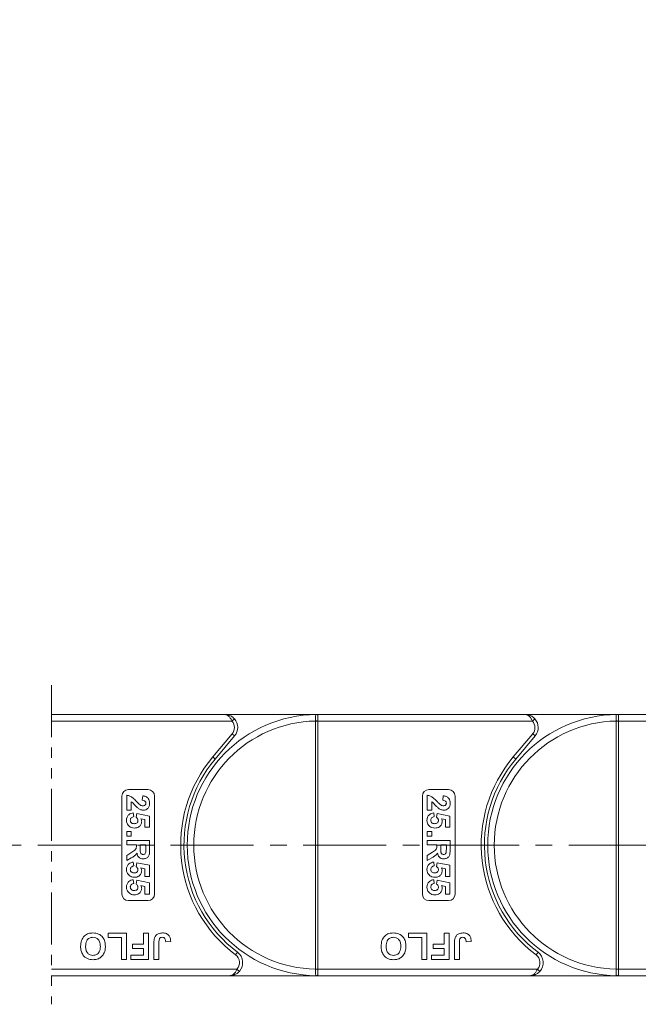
# Model space of a CAD drawing. Header units: millimetres. Extents: x 2628 to 3550, y -116 to 536.
# Tile 20 of 48: x 3229 to 3324, y 150 to 301. Entities that reach past the tile are written whole.
import ezdxf

# ---------------------------------------------------------------- set-up
doc = ezdxf.new("R2010")
doc.units = ezdxf.units.MM
doc.linetypes.add('CENTERX2', pattern=[20.32, 12.7, -2.54, 2.54, -2.54])
doc.linetypes.add('PHANTOM2', pattern=[31.75, 15.875, -3.175, 3.175, -3.175, 3.175, -3.175])
doc.styles.get("Standard").update_dxf_attribs({"font": '仿宋_GB2312.ttf', "width": 0.8})
doc.dimstyles.new('副本 ISO-25.1', dxfattribs={"dimtxt": 6, "dimasz": 5, "dimexe": 3.5, "dimexo": 0.625, "dimgap": 1.5, "dimtad": 1, "dimdsep": 46, "dimtxsty": 'Standard', "dimcen": 2.5, "dimadec": 0, "dimazin": 0, "dimtfac": 1, "dimtmove": 0, "dimatfit": 3, "dimfxl": 0, "dimarcsym": 0})

# ---------------------------------------------------------------- blocks, each defined once
blk = doc.blocks.new('*D818')
at = {"color": 0, "lineweight": -2}
for p, q in [((3142.95, 341.14), (3511.74, 341.14)), ((3508.24, 336.14), (3508.24, 159.75)), ((3457.53, 154.75), (3511.74, 154.75))]:
    blk.add_line(p, q, dxfattribs=at)
at = {"color": 0, "lineweight": 9}
for points in [[(3507.4, 336.14), (3509.07, 336.14), (3508.24, 341.14)], [(3507.4, 159.75), (3509.07, 159.75), (3508.24, 154.75)]]:
    blk.add_solid(points, dxfattribs=at)
at = {"layer": 'Defpoints', "color": 0, "lineweight": 9}
for p in [(3142.33, 341.14), (3456.9, 154.75), (3508.24, 154.75)]:
    blk.add_point(p, dxfattribs=at)
at = {"color": 0, "lineweight": 9, "insert": (3503.74, 247.94), "char_height": 6, "attachment_point": 5, "rotation": 90}
blk.add_mtext('2R+40', dxfattribs=at)

msp = doc.modelspace()

# ---------------------------------------------------------------- linework, layer by layer
at = {"color": 3, "linetype": 'PHANTOM2', "lineweight": 9, "ltscale": 0.5}
msp.add_line((3234.035, 199.215), (3234.028, 150.37), dxfattribs=at)
at = {"color": 7, "linetype": 'Continuous', "lineweight": 15}
for p, q in [((3260.517, 194.75), (3234.034, 194.75)), ((3260.517, 194.75), (3274.785, 194.75)), ((3274.785, 194.63), (3274.785, 194.75)), ((3306.517, 194.75), (3274.785, 194.75)), ((3274.785, 193.75), (3274.785, 194.63)), ((3306.517, 194.75), (3320.785, 194.75)), ((3320.785, 194.63), (3320.785, 194.75)), ((3352.517, 194.75), (3320.785, 194.75)), ((3320.785, 193.75), (3320.785, 194.63)), ((3234.034, 193.75), (3261.636, 193.75)), ((3261.636, 193.75), (3262.008, 194.083)), ((3274.435, 193.751), (3274.435, 193.746)), ((3274.785, 193.746), (3274.435, 193.746)), ((3274.435, 193.746), (3274.435, 155.753)), ((3274.785, 193.746), (3274.785, 193.75)), ((3274.785, 193.75), (3307.636, 193.75)), ((3274.785, 155.753), (3274.785, 193.746)), ((3307.636, 193.75), (3308.008, 194.083)), ((3320.435, 193.751), (3320.435, 193.746)), ((3320.785, 193.746), (3320.435, 193.746)), ((3320.435, 193.746), (3320.435, 155.753)), ((3320.785, 193.746), (3320.785, 193.75)), ((3320.785, 193.75), (3353.636, 193.75)), ((3320.785, 155.753), (3320.785, 193.746)), ((3261.667, 191.785), (3258.698, 188.248)), ((3261.667, 191.785), (3262.05, 191.464)), ((3307.667, 191.785), (3304.698, 188.248)), ((3307.667, 191.785), (3308.05, 191.464)), ((3259.081, 187.927), (3262.05, 191.464)), ((3305.081, 187.927), (3308.05, 191.464)), ((3259.081, 187.927), (3258.698, 188.248)), ((3305.081, 187.927), (3304.698, 188.248)), ((3245.785, 183.25), (3248.785, 183.25)), ((3291.785, 183.25), (3294.785, 183.25)), ((3244.785, 167.25), (3244.785, 182.25)), ((3245.535, 180.089), (3245.535, 182.378)), ((3246.208, 181.39), (3246.208, 180.089)), ((3247.914, 181.615), (3247.979, 182.288)), ((3249.785, 182.25), (3249.785, 167.25)), ((3290.785, 167.25), (3290.785, 182.25)), ((3291.535, 180.089), (3291.535, 182.378)), ((3292.208, 181.39), (3292.208, 180.089)), ((3293.914, 181.615), (3293.979, 182.288)), ((3295.785, 182.25), (3295.785, 167.25)), ((3246.208, 180.089), (3245.535, 180.089)), ((3246.537, 179.685), (3246.612, 179.102)), ((3246.971, 179.008), (3247.054, 179.596)), ((3247.054, 179.596), (3248.99, 179.192)), ((3292.208, 180.089), (3291.535, 180.089)), ((3292.537, 179.685), (3292.612, 179.102)), ((3292.971, 179.008), (3293.054, 179.596)), ((3293.054, 179.596), (3294.99, 179.192)), ((3248.317, 178.652), (3247.693, 178.789)), ((3248.317, 177.487), (3248.317, 178.652)), ((3248.99, 179.192), (3248.99, 177.487)), ((3294.317, 178.652), (3293.693, 178.789)), ((3294.317, 177.487), (3294.317, 178.652)), ((3294.99, 179.192), (3294.99, 177.487)), ((3245.535, 176.814), (3246.208, 176.814)), ((3245.535, 176.141), (3245.535, 176.814)), ((3246.208, 176.814), (3246.208, 176.141)), ((3248.99, 177.487), (3248.317, 177.487)), ((3291.535, 176.814), (3292.208, 176.814)), ((3291.535, 176.141), (3291.535, 176.814)), ((3292.208, 176.814), (3292.208, 176.141)), ((3294.99, 177.487), (3294.317, 177.487)), ((3246.208, 176.141), (3245.535, 176.141)), ((3245.535, 175.467), (3249.035, 175.467)), ((3245.535, 174.794), (3245.535, 175.467)), ((3249.035, 175.467), (3249.035, 173.999)), ((3292.208, 176.141), (3291.535, 176.141)), ((3291.535, 175.467), (3295.035, 175.467)), ((3291.535, 174.794), (3291.535, 175.467)), ((3295.035, 175.467), (3295.035, 173.999)), ((3247.016, 174.794), (3245.535, 174.794)), ((3245.535, 173.158), (3246.33, 173.656)), ((3247.016, 174.644), (3247.016, 174.794)), ((3248.452, 174.794), (3247.599, 174.794)), ((3247.599, 174.794), (3247.599, 174.252)), ((3248.452, 174.222), (3248.452, 174.794)), ((3293.016, 174.794), (3291.535, 174.794)), ((3291.535, 173.158), (3292.33, 173.656)), ((3293.016, 174.644), (3293.016, 174.794)), ((3294.452, 174.794), (3293.599, 174.794)), ((3293.599, 174.794), (3293.599, 174.252)), ((3294.452, 174.222), (3294.452, 174.794)), ((3245.535, 172.371), (3245.535, 173.158)), ((3246.228, 172.796), (3245.535, 172.371)), ((3246.537, 172.147), (3246.612, 171.564)), ((3246.971, 171.47), (3247.054, 172.057)), ((3247.054, 172.057), (3248.99, 171.653)), ((3291.535, 172.371), (3291.535, 173.158)), ((3292.228, 172.796), (3291.535, 172.371)), ((3292.537, 172.147), (3292.612, 171.564)), ((3292.971, 171.47), (3293.054, 172.057)), ((3293.054, 172.057), (3294.99, 171.653)), ((3248.317, 171.114), (3247.693, 171.251)), ((3248.317, 169.948), (3248.317, 171.114)), ((3248.99, 171.653), (3248.99, 169.948)), ((3294.317, 171.114), (3293.693, 171.251)), ((3294.317, 169.948), (3294.317, 171.114)), ((3294.99, 171.653), (3294.99, 169.948)), ((3246.537, 169.455), (3246.612, 168.871)), ((3246.971, 168.777), (3247.054, 169.365)), ((3247.054, 169.365), (3248.99, 168.961)), ((3248.99, 169.948), (3248.317, 169.948)), ((3248.99, 168.961), (3248.99, 167.256)), ((3292.537, 169.455), (3292.612, 168.871)), ((3292.971, 168.777), (3293.054, 169.365)), ((3293.054, 169.365), (3294.99, 168.961)), ((3294.99, 169.948), (3294.317, 169.948)), ((3294.99, 168.961), (3294.99, 167.256)), ((3248.317, 168.421), (3247.693, 168.559)), ((3248.317, 167.256), (3248.317, 168.421)), ((3294.317, 168.421), (3293.693, 168.559)), ((3294.317, 167.256), (3294.317, 168.421)), ((3248.785, 166.25), (3245.785, 166.25)), ((3248.99, 167.256), (3248.317, 167.256)), ((3294.785, 166.25), (3291.785, 166.25)), ((3294.99, 167.256), (3294.317, 167.256)), ((3242.67, 160.583), (3242.67, 161.25)), ((3242.67, 161.25), (3245.49, 161.25)), ((3244.721, 160.583), (3242.67, 160.583)), ((3244.721, 157.25), (3244.721, 160.583)), ((3245.49, 161.25), (3245.49, 157.25)), ((3248.106, 159.557), (3248.106, 161.25)), ((3248.106, 161.25), (3248.875, 161.25)), ((3248.875, 161.25), (3248.875, 157.25)), ((3250.465, 159.838), (3250.465, 157.25)), ((3252.26, 159.967), (3251.49, 159.916)), ((3288.67, 160.583), (3288.67, 161.25)), ((3288.67, 161.25), (3291.49, 161.25)), ((3290.721, 160.583), (3288.67, 160.583)), ((3290.721, 157.25), (3290.721, 160.583)), ((3291.49, 161.25), (3291.49, 157.25)), ((3294.106, 159.557), (3294.106, 161.25)), ((3294.106, 161.25), (3294.875, 161.25)), ((3294.875, 161.25), (3294.875, 157.25)), ((3296.465, 159.838), (3296.465, 157.25)), ((3298.26, 159.967), (3297.49, 159.916)), ((3246.414, 158.891), (3246.414, 159.557)), ((3246.414, 159.557), (3248.106, 159.557)), ((3248.106, 158.891), (3246.414, 158.891)), ((3248.106, 157.916), (3248.106, 158.891)), ((3249.696, 157.25), (3249.696, 159.771)), ((3262.485, 158.35), (3262.185, 157.95)), ((3292.414, 158.891), (3292.414, 159.557)), ((3292.414, 159.557), (3294.106, 159.557)), ((3294.106, 158.891), (3292.414, 158.891)), ((3294.106, 157.916), (3294.106, 158.891)), ((3295.696, 157.25), (3295.696, 159.771)), ((3308.485, 158.35), (3308.185, 157.95)), ((3245.49, 157.25), (3244.721, 157.25)), ((3246.157, 157.25), (3246.157, 157.916)), ((3246.157, 157.916), (3248.106, 157.916)), ((3248.875, 157.25), (3246.157, 157.25)), ((3250.465, 157.25), (3249.696, 157.25)), ((3291.49, 157.25), (3290.721, 157.25)), ((3292.157, 157.25), (3292.157, 157.916)), ((3292.157, 157.916), (3294.106, 157.916)), ((3294.875, 157.25), (3292.157, 157.25)), ((3296.465, 157.25), (3295.696, 157.25)), ((3262.403, 155.75), (3234.029, 155.75)), ((3262.776, 155.416), (3262.403, 155.75)), ((3274.435, 155.753), (3274.435, 155.748)), ((3274.785, 155.753), (3274.435, 155.753)), ((3274.785, 155.75), (3274.785, 155.753)), ((3274.785, 155.75), (3274.785, 154.869)), ((3308.403, 155.75), (3274.785, 155.75)), ((3308.776, 155.416), (3308.403, 155.75)), ((3320.435, 155.753), (3320.435, 155.748)), ((3320.785, 155.753), (3320.435, 155.753)), ((3320.785, 155.75), (3320.785, 155.753)), ((3320.785, 155.75), (3320.785, 154.869)), ((3354.403, 155.75), (3320.785, 155.75)), ((3234.029, 154.75), (3261.285, 154.75)), ((3274.785, 154.75), (3261.285, 154.75)), ((3274.785, 154.869), (3274.785, 154.75)), ((3274.785, 154.75), (3307.285, 154.75)), ((3320.785, 154.75), (3307.285, 154.75)), ((3320.785, 154.869), (3320.785, 154.75)), ((3320.785, 154.75), (3353.285, 154.75))]:
    msp.add_line(p, q, dxfattribs=at)
at = {"color": 1, "linetype": 'CENTERX2', "lineweight": 13}
msp.add_line((3049.036, 174.75), (3469.883, 174.75), dxfattribs=at)
at = {"color": 7, "linetype": 'Continuous', "lineweight": 15}
for centre, radius, start, end in [((3274.785, 174.75), 20, 90.67353, 269.32647), ((3274.549, 194.453), 0.295, 36.74973, 89.7268), ((3320.785, 174.75), 20, 90.67353, 269.32647), ((3320.549, 194.453), 0.295, 36.74973, 89.7268), ((3274.785, 174.75), 19, 91.05551, 268.94449), ((3260.517, 192.75), 1.5, 320, 41.81031), ((3260.517, 192.75), 2, 320, 41.81031), ((3274.523, 176.099), 17.652, 89.14787, 90.28404), ((3320.785, 174.75), 19, 91.05551, 268.94449), ((3306.517, 192.75), 1.5, 320, 41.81031), ((3306.517, 192.75), 2, 320, 41.81031), ((3320.523, 176.099), 17.652, 89.14787, 90.28404), ((3274.785, 174.75), 21, 140, 233.1301), ((3274.785, 174.75), 20.5, 140, 233.1301), ((3320.785, 174.75), 21, 140, 233.1301), ((3320.785, 174.75), 20.5, 140, 233.1301), ((3245.785, 182.25), 1, 90, 180), ((3248.785, 182.25), 1, 0, 90), ((3291.785, 182.25), 1, 90, 180), ((3294.785, 182.25), 1, 0, 90), ((3245.785, 167.25), 1, 180, 270), ((3248.785, 167.25), 1, 270, 0), ((3291.785, 167.25), 1, 180, 270), ((3294.785, 167.25), 1, 270, 0), ((3261.285, 156.75), 2, 318.18969, 53.1301), ((3307.285, 156.75), 2, 318.18969, 53.1301), ((3261.285, 156.75), 1.5, 318.18969, 53.1301), ((3307.285, 156.75), 1.5, 318.18969, 53.1301), ((3274.523, 173.372), 17.624, 269.71473, 270.8527), ((3320.523, 173.372), 17.624, 269.71473, 270.8527), ((3274.549, 155.046), 0.295, 270.2732, 323.25027), ((3320.549, 155.046), 0.295, 270.2732, 323.25027)]:
    msp.add_arc(centre, radius, start, end, dxfattribs=at)
for points, knots in [([(3261.636, 193.75), (3261.608, 193.809), (3261.552, 193.928), (3261.446, 194.112), (3261.317, 194.295), (3261.201, 194.424), (3261.044, 194.567), (3260.889, 194.667), (3260.723, 194.724), (3260.644, 194.739), (3260.599, 194.745), (3260.573, 194.748), (3260.55, 194.749), (3260.535, 194.749), (3260.527, 194.749), (3260.521, 194.75), (3260.519, 194.75), (3260.517, 194.75)], [0, 0, 0, 0, 0.10102949, 0.20494614, 0.33716829, 0.47429709, 0.5161999, 0.74365074, 0.85308987, 0.91424801, 0.93216977, 0.96013693, 0.97654495, 0.98619361, 0.99469798, 0.99593178, 1, 1, 1, 1]), ([(3260.517, 194.75), (3260.52, 194.75), (3260.531, 194.75), (3260.569, 194.749), (3260.615, 194.747), (3260.873, 194.731), (3261.269, 194.634), (3261.722, 194.372), (3261.929, 194.163), (3262.008, 194.083)], [0, 0, 0, 0, 0.0050875, 0.0203691, 0.0708073, 0.0890863, 0.5003107, 0.809226, 1, 1, 1, 1]), ([(3274.55, 194.748), (3274.539, 194.747), (3274.503, 194.743), (3274.466, 194.692), (3274.441, 194.557), (3274.433, 194.327), (3274.433, 194.044), (3274.435, 193.842), (3274.435, 193.751)], [0, 0, 0, 0, 0.07361036, 0.22528134, 0.41271887, 0.61605406, 0.82678302, 1, 1, 1, 1]), ([(3274.785, 194.75), (3274.784, 194.75), (3274.715, 194.75), (3274.631, 194.749), (3274.562, 194.748), (3274.55, 194.748)], [0, 0, 0, 0, 0.0120871, 0.8246302, 1, 1, 1, 1]), ([(3306.517, 194.75), (3306.52, 194.75), (3306.531, 194.75), (3306.569, 194.749), (3306.615, 194.747), (3306.873, 194.731), (3307.269, 194.634), (3307.722, 194.372), (3307.929, 194.163), (3308.008, 194.083)], [0, 0, 0, 0, 0.0050875, 0.0203691, 0.0708073, 0.0890863, 0.5003107, 0.809226, 1, 1, 1, 1]), ([(3307.636, 193.75), (3307.608, 193.809), (3307.552, 193.928), (3307.446, 194.112), (3307.317, 194.295), (3307.201, 194.424), (3307.044, 194.567), (3306.889, 194.667), (3306.723, 194.724), (3306.644, 194.739), (3306.599, 194.745), (3306.573, 194.748), (3306.55, 194.749), (3306.535, 194.749), (3306.527, 194.749), (3306.521, 194.75), (3306.519, 194.75), (3306.517, 194.75)], [0, 0, 0, 0, 0.10102949, 0.20494614, 0.33716829, 0.47429709, 0.5161999, 0.74365074, 0.85308987, 0.91424801, 0.93216977, 0.96013693, 0.97654495, 0.98619361, 0.99469798, 0.99593178, 1, 1, 1, 1]), ([(3320.55, 194.748), (3320.539, 194.747), (3320.503, 194.743), (3320.466, 194.692), (3320.441, 194.557), (3320.433, 194.327), (3320.433, 194.044), (3320.435, 193.842), (3320.435, 193.751)], [0, 0, 0, 0, 0.07361036, 0.22528134, 0.41271887, 0.61605406, 0.82678302, 1, 1, 1, 1]), ([(3320.785, 194.75), (3320.784, 194.75), (3320.715, 194.75), (3320.631, 194.749), (3320.562, 194.748), (3320.55, 194.748)], [0, 0, 0, 0, 0.0120871, 0.8246302, 1, 1, 1, 1]), ([(3245.535, 182.378), (3245.702, 182.345), (3246.034, 182.279), (3246.538, 181.931), (3246.839, 181.621), (3247.023, 181.431)], [0, 0, 0, 0, 0.2795508, 0.5593318, 1, 1, 1, 1]), ([(3247.205, 180.429), (3247.09, 180.535), (3246.899, 180.711), (3246.659, 180.981), (3246.457, 181.212), (3246.291, 181.331), (3246.208, 181.39)], [0, 0, 0, 0, 0.33998493, 0.56018587, 0.78037992, 1, 1, 1, 1]), ([(3247.023, 181.431), (3247.123, 181.325), (3247.302, 181.137), (3247.501, 180.969), (3247.588, 180.896)], [0, 0, 0, 0, 0.5602349, 1, 1, 1, 1]), ([(3248.452, 181.177), (3248.449, 181.226), (3248.442, 181.324), (3248.369, 181.456), (3248.196, 181.587), (3248.03, 181.603), (3247.914, 181.615)], [0, 0, 0, 0, 0.1872361, 0.3740839, 0.5606964, 1, 1, 1, 1]), ([(3247.979, 182.288), (3248.14, 182.264), (3248.46, 182.216), (3248.831, 181.927), (3249.01, 181.544), (3249.027, 181.29), (3249.035, 181.163)], [0, 0, 0, 0, 0.2807519, 0.5589701, 0.7792745, 1, 1, 1, 1]), ([(3247.993, 180.762), (3248.059, 180.766), (3248.19, 180.773), (3248.354, 180.872), (3248.442, 181.022), (3248.449, 181.126), (3248.452, 181.177)], [0, 0, 0, 0, 0.2806635, 0.5594614, 0.7793655, 1, 1, 1, 1]), ([(3249.035, 181.163), (3249.025, 181.012), (3249.006, 180.709), (3248.771, 180.343), (3248.44, 180.122), (3248.202, 180.1), (3248.083, 180.089)], [0, 0, 0, 0, 0.28056822, 0.55975014, 0.7797946, 1, 1, 1, 1]), ([(3291.535, 182.378), (3291.702, 182.345), (3292.034, 182.279), (3292.538, 181.931), (3292.839, 181.621), (3293.023, 181.431)], [0, 0, 0, 0, 0.2795508, 0.5593318, 1, 1, 1, 1]), ([(3293.205, 180.429), (3293.09, 180.535), (3292.899, 180.711), (3292.659, 180.981), (3292.457, 181.212), (3292.291, 181.331), (3292.208, 181.39)], [0, 0, 0, 0, 0.33998493, 0.56018587, 0.78037992, 1, 1, 1, 1]), ([(3293.023, 181.431), (3293.123, 181.325), (3293.302, 181.137), (3293.501, 180.969), (3293.588, 180.896)], [0, 0, 0, 0, 0.5602349, 1, 1, 1, 1]), ([(3294.452, 181.177), (3294.449, 181.226), (3294.442, 181.324), (3294.369, 181.456), (3294.196, 181.587), (3294.03, 181.603), (3293.914, 181.615)], [0, 0, 0, 0, 0.1872361, 0.3740839, 0.5606964, 1, 1, 1, 1]), ([(3293.979, 182.288), (3294.14, 182.264), (3294.46, 182.216), (3294.831, 181.927), (3295.01, 181.544), (3295.027, 181.29), (3295.035, 181.163)], [0, 0, 0, 0, 0.2807519, 0.5589701, 0.7792745, 1, 1, 1, 1]), ([(3293.993, 180.762), (3294.059, 180.766), (3294.19, 180.773), (3294.354, 180.872), (3294.442, 181.022), (3294.449, 181.126), (3294.452, 181.177)], [0, 0, 0, 0, 0.2806635, 0.5594614, 0.7793655, 1, 1, 1, 1]), ([(3295.035, 181.163), (3295.025, 181.012), (3295.006, 180.709), (3294.771, 180.343), (3294.44, 180.122), (3294.202, 180.1), (3294.083, 180.089)], [0, 0, 0, 0, 0.2805682, 0.5597501, 0.7797946, 1, 1, 1, 1]), ([(3245.49, 178.54), (3245.504, 178.701), (3245.531, 179.023), (3245.808, 179.397), (3246.164, 179.616), (3246.412, 179.662), (3246.537, 179.685)], [0, 0, 0, 0, 0.27994837, 0.55903053, 0.77933073, 1, 1, 1, 1]), ([(3248.083, 180.089), (3247.903, 180.112), (3247.581, 180.154), (3247.321, 180.344), (3247.205, 180.429)], [0, 0, 0, 0, 0.558458, 1, 1, 1, 1]), ([(3247.588, 180.896), (3247.659, 180.855), (3247.785, 180.781), (3247.929, 180.768), (3247.993, 180.762)], [0, 0, 0, 0, 0.5601166, 1, 1, 1, 1]), ([(3291.49, 178.54), (3291.504, 178.701), (3291.531, 179.023), (3291.808, 179.397), (3292.164, 179.616), (3292.412, 179.662), (3292.537, 179.685)], [0, 0, 0, 0, 0.27994837, 0.55903053, 0.77933073, 1, 1, 1, 1]), ([(3294.083, 180.089), (3293.903, 180.112), (3293.581, 180.154), (3293.321, 180.344), (3293.205, 180.429)], [0, 0, 0, 0, 0.558458, 1, 1, 1, 1]), ([(3293.588, 180.896), (3293.659, 180.855), (3293.785, 180.781), (3293.929, 180.768), (3293.993, 180.762)], [0, 0, 0, 0, 0.5601166, 1, 1, 1, 1]), ([(3245.941, 177.6), (3245.794, 177.747), (3245.53, 178.01), (3245.503, 178.378), (3245.49, 178.54)], [0, 0, 0, 0, 0.5583531, 1, 1, 1, 1]), ([(3246.612, 179.102), (3246.535, 179.087), (3246.382, 179.057), (3246.206, 178.922), (3246.093, 178.752), (3246.08, 178.629), (3246.074, 178.568)], [0, 0, 0, 0, 0.2802995, 0.5599611, 0.7800424, 1, 1, 1, 1]), ([(3246.074, 178.568), (3246.084, 178.482), (3246.103, 178.311), (3246.266, 178.119), (3246.473, 178.035), (3246.607, 178.029), (3246.675, 178.025)], [0, 0, 0, 0, 0.27957274, 0.55866387, 0.77892333, 1, 1, 1, 1]), ([(3246.675, 178.025), (3246.755, 178.029), (3246.913, 178.037), (3247.113, 178.152), (3247.226, 178.33), (3247.236, 178.455), (3247.24, 178.518)], [0, 0, 0, 0, 0.2808976, 0.5594604, 0.779497, 1, 1, 1, 1]), ([(3247.824, 178.358), (3247.802, 178.199), (3247.759, 177.881), (3247.436, 177.55), (3247.063, 177.375), (3246.814, 177.36), (3246.689, 177.352)], [0, 0, 0, 0, 0.2790069, 0.5586194, 0.7790735, 1, 1, 1, 1]), ([(3247.24, 178.518), (3247.236, 178.572), (3247.226, 178.68), (3247.137, 178.856), (3247.034, 178.951), (3246.971, 179.008)], [0, 0, 0, 0, 0.2799631, 0.5600652, 1, 1, 1, 1]), ([(3247.693, 178.789), (3247.734, 178.714), (3247.807, 178.578), (3247.819, 178.425), (3247.824, 178.358)], [0, 0, 0, 0, 0.5598879, 1, 1, 1, 1]), ([(3291.941, 177.6), (3291.794, 177.747), (3291.53, 178.01), (3291.503, 178.378), (3291.49, 178.54)], [0, 0, 0, 0, 0.5583531, 1, 1, 1, 1]), ([(3292.612, 179.102), (3292.535, 179.087), (3292.382, 179.057), (3292.206, 178.922), (3292.093, 178.752), (3292.08, 178.629), (3292.074, 178.568)], [0, 0, 0, 0, 0.2802995, 0.5599611, 0.7800424, 1, 1, 1, 1]), ([(3292.074, 178.568), (3292.084, 178.482), (3292.103, 178.311), (3292.266, 178.119), (3292.473, 178.035), (3292.607, 178.029), (3292.675, 178.025)], [0, 0, 0, 0, 0.27957274, 0.55866387, 0.77892333, 1, 1, 1, 1]), ([(3292.675, 178.025), (3292.755, 178.029), (3292.913, 178.037), (3293.113, 178.152), (3293.226, 178.33), (3293.236, 178.455), (3293.24, 178.518)], [0, 0, 0, 0, 0.2808976, 0.5594604, 0.779497, 1, 1, 1, 1]), ([(3293.824, 178.358), (3293.802, 178.199), (3293.759, 177.881), (3293.436, 177.55), (3293.063, 177.375), (3292.814, 177.36), (3292.689, 177.352)], [0, 0, 0, 0, 0.2790069, 0.5586194, 0.7790735, 1, 1, 1, 1]), ([(3293.24, 178.518), (3293.236, 178.572), (3293.226, 178.68), (3293.137, 178.856), (3293.034, 178.951), (3292.971, 179.008)], [0, 0, 0, 0, 0.2799631, 0.5600652, 1, 1, 1, 1]), ([(3293.693, 178.789), (3293.734, 178.714), (3293.807, 178.578), (3293.819, 178.425), (3293.824, 178.358)], [0, 0, 0, 0, 0.5598879, 1, 1, 1, 1]), ([(3246.689, 177.352), (3246.538, 177.365), (3246.267, 177.388), (3246.041, 177.535), (3245.941, 177.6)], [0, 0, 0, 0, 0.5595341, 1, 1, 1, 1]), ([(3292.689, 177.352), (3292.538, 177.365), (3292.267, 177.388), (3292.041, 177.535), (3291.941, 177.6)], [0, 0, 0, 0, 0.5595341, 1, 1, 1, 1]), ([(3247.103, 173.518), (3247.027, 173.412), (3246.902, 173.236), (3246.661, 173.056), (3246.448, 172.921), (3246.301, 172.837), (3246.228, 172.796)], [0, 0, 0, 0, 0.3395791, 0.5595909, 0.7797866, 1, 1, 1, 1]), ([(3246.33, 173.656), (3246.542, 173.782), (3246.837, 173.957), (3247.019, 174.36), (3247.017, 174.549), (3247.016, 174.644)], [0, 0, 0, 0, 0.5610215, 0.7792953, 1, 1, 1, 1]), ([(3248.066, 172.641), (3247.931, 172.652), (3247.661, 172.676), (3247.341, 172.903), (3247.166, 173.207), (3247.124, 173.414), (3247.103, 173.518)], [0, 0, 0, 0, 0.2799536, 0.5589329, 0.7791735, 1, 1, 1, 1]), ([(3247.599, 174.252), (3247.593, 174.054), (3247.584, 173.807), (3247.661, 173.518), (3247.753, 173.398), (3247.887, 173.324), (3247.985, 173.317), (3248.035, 173.314)], [0, 0, 0, 0, 0.5009624, 0.6257853, 0.7504363, 0.8750317, 1, 1, 1, 1]), ([(3248.035, 173.314), (3248.092, 173.318), (3248.206, 173.328), (3248.379, 173.455), (3248.417, 173.599), (3248.441, 173.687)], [0, 0, 0, 0, 0.2811289, 0.561183, 1, 1, 1, 1]), ([(3249.035, 173.999), (3249.033, 173.84), (3249.028, 173.523), (3248.944, 173.118), (3248.735, 172.871), (3248.467, 172.688), (3248.226, 172.66), (3248.066, 172.641)], [0, 0, 0, 0, 0.2511432, 0.5005272, 0.6257353, 0.7510496, 1, 1, 1, 1]), ([(3248.441, 173.687), (3248.445, 173.787), (3248.453, 173.965), (3248.452, 174.144), (3248.452, 174.222)], [0, 0, 0, 0, 0.5599213, 1, 1, 1, 1]), ([(3293.103, 173.518), (3293.027, 173.412), (3292.902, 173.236), (3292.661, 173.056), (3292.448, 172.921), (3292.301, 172.837), (3292.228, 172.796)], [0, 0, 0, 0, 0.3395791, 0.5595909, 0.7797866, 1, 1, 1, 1]), ([(3292.33, 173.656), (3292.542, 173.782), (3292.837, 173.957), (3293.019, 174.36), (3293.017, 174.549), (3293.016, 174.644)], [0, 0, 0, 0, 0.5610215, 0.7792953, 1, 1, 1, 1]), ([(3294.066, 172.641), (3293.931, 172.652), (3293.661, 172.676), (3293.341, 172.903), (3293.166, 173.207), (3293.124, 173.414), (3293.103, 173.518)], [0, 0, 0, 0, 0.2799536, 0.5589329, 0.7791735, 1, 1, 1, 1]), ([(3293.599, 174.252), (3293.593, 174.054), (3293.584, 173.807), (3293.661, 173.518), (3293.753, 173.398), (3293.887, 173.324), (3293.985, 173.317), (3294.035, 173.314)], [0, 0, 0, 0, 0.5009624, 0.6257853, 0.7504363, 0.8750317, 1, 1, 1, 1]), ([(3294.035, 173.314), (3294.092, 173.318), (3294.206, 173.328), (3294.379, 173.455), (3294.417, 173.599), (3294.441, 173.687)], [0, 0, 0, 0, 0.2811289, 0.561183, 1, 1, 1, 1]), ([(3295.035, 173.999), (3295.033, 173.84), (3295.028, 173.523), (3294.944, 173.118), (3294.735, 172.871), (3294.467, 172.688), (3294.226, 172.66), (3294.066, 172.641)], [0, 0, 0, 0, 0.2511432, 0.5005272, 0.6257353, 0.7510496, 1, 1, 1, 1]), ([(3294.441, 173.687), (3294.445, 173.787), (3294.453, 173.965), (3294.452, 174.144), (3294.452, 174.222)], [0, 0, 0, 0, 0.5599213, 1, 1, 1, 1]), ([(3245.49, 171.001), (3245.504, 171.163), (3245.531, 171.485), (3245.808, 171.859), (3246.164, 172.077), (3246.412, 172.124), (3246.537, 172.147)], [0, 0, 0, 0, 0.2799484, 0.5590305, 0.7793307, 1, 1, 1, 1]), ([(3291.49, 171.001), (3291.504, 171.163), (3291.531, 171.485), (3291.808, 171.859), (3292.164, 172.077), (3292.412, 172.124), (3292.537, 172.147)], [0, 0, 0, 0, 0.2799484, 0.5590305, 0.7793307, 1, 1, 1, 1]), ([(3245.941, 170.062), (3245.794, 170.209), (3245.53, 170.472), (3245.503, 170.839), (3245.49, 171.001)], [0, 0, 0, 0, 0.5583531, 1, 1, 1, 1]), ([(3246.612, 171.564), (3246.535, 171.549), (3246.382, 171.519), (3246.206, 171.383), (3246.093, 171.213), (3246.08, 171.091), (3246.074, 171.029)], [0, 0, 0, 0, 0.2802995, 0.5599611, 0.7800424, 1, 1, 1, 1]), ([(3246.074, 171.029), (3246.084, 170.944), (3246.103, 170.773), (3246.266, 170.581), (3246.473, 170.497), (3246.607, 170.49), (3246.675, 170.487)], [0, 0, 0, 0, 0.2795727, 0.5586639, 0.7789233, 1, 1, 1, 1]), ([(3246.675, 170.487), (3246.755, 170.491), (3246.913, 170.499), (3247.113, 170.613), (3247.226, 170.792), (3247.236, 170.917), (3247.24, 170.98)], [0, 0, 0, 0, 0.28089762, 0.55946036, 0.77949703, 1, 1, 1, 1]), ([(3247.824, 170.819), (3247.802, 170.66), (3247.759, 170.343), (3247.436, 170.012), (3247.063, 169.837), (3246.814, 169.821), (3246.689, 169.814)], [0, 0, 0, 0, 0.2790069, 0.5586194, 0.7790735, 1, 1, 1, 1]), ([(3247.24, 170.98), (3247.236, 171.034), (3247.226, 171.142), (3247.137, 171.318), (3247.034, 171.412), (3246.971, 171.47)], [0, 0, 0, 0, 0.2799631, 0.5600652, 1, 1, 1, 1]), ([(3247.693, 171.251), (3247.734, 171.175), (3247.807, 171.04), (3247.819, 170.886), (3247.824, 170.819)], [0, 0, 0, 0, 0.5598879, 1, 1, 1, 1]), ([(3291.941, 170.062), (3291.794, 170.209), (3291.53, 170.472), (3291.503, 170.839), (3291.49, 171.001)], [0, 0, 0, 0, 0.5583531, 1, 1, 1, 1]), ([(3292.612, 171.564), (3292.535, 171.549), (3292.382, 171.519), (3292.206, 171.383), (3292.093, 171.213), (3292.08, 171.091), (3292.074, 171.029)], [0, 0, 0, 0, 0.2802995, 0.5599611, 0.7800424, 1, 1, 1, 1]), ([(3292.074, 171.029), (3292.084, 170.944), (3292.103, 170.773), (3292.266, 170.581), (3292.473, 170.497), (3292.607, 170.49), (3292.675, 170.487)], [0, 0, 0, 0, 0.2795727, 0.5586639, 0.7789233, 1, 1, 1, 1]), ([(3292.675, 170.487), (3292.755, 170.491), (3292.913, 170.499), (3293.113, 170.613), (3293.226, 170.792), (3293.236, 170.917), (3293.24, 170.98)], [0, 0, 0, 0, 0.28089762, 0.55946036, 0.77949703, 1, 1, 1, 1]), ([(3293.824, 170.819), (3293.802, 170.66), (3293.759, 170.343), (3293.436, 170.012), (3293.063, 169.837), (3292.814, 169.821), (3292.689, 169.814)], [0, 0, 0, 0, 0.2790069, 0.5586194, 0.7790735, 1, 1, 1, 1]), ([(3293.24, 170.98), (3293.236, 171.034), (3293.226, 171.142), (3293.137, 171.318), (3293.034, 171.412), (3292.971, 171.47)], [0, 0, 0, 0, 0.2799631, 0.5600652, 1, 1, 1, 1]), ([(3293.693, 171.251), (3293.734, 171.175), (3293.807, 171.04), (3293.819, 170.886), (3293.824, 170.819)], [0, 0, 0, 0, 0.5598879, 1, 1, 1, 1]), ([(3245.49, 168.309), (3245.504, 168.47), (3245.531, 168.792), (3245.808, 169.167), (3246.164, 169.385), (3246.412, 169.431), (3246.537, 169.455)], [0, 0, 0, 0, 0.2799484, 0.5590305, 0.7793307, 1, 1, 1, 1]), ([(3246.689, 169.814), (3246.538, 169.827), (3246.267, 169.85), (3246.041, 169.997), (3245.941, 170.062)], [0, 0, 0, 0, 0.5595341, 1, 1, 1, 1]), ([(3246.612, 168.871), (3246.535, 168.856), (3246.382, 168.827), (3246.206, 168.691), (3246.093, 168.521), (3246.08, 168.398), (3246.074, 168.337)], [0, 0, 0, 0, 0.2802995, 0.5599611, 0.7800424, 1, 1, 1, 1]), ([(3291.49, 168.309), (3291.504, 168.47), (3291.531, 168.792), (3291.808, 169.167), (3292.164, 169.385), (3292.412, 169.431), (3292.537, 169.455)], [0, 0, 0, 0, 0.2799484, 0.5590305, 0.7793307, 1, 1, 1, 1]), ([(3292.689, 169.814), (3292.538, 169.827), (3292.267, 169.85), (3292.041, 169.997), (3291.941, 170.062)], [0, 0, 0, 0, 0.5595341, 1, 1, 1, 1]), ([(3292.612, 168.871), (3292.535, 168.856), (3292.382, 168.827), (3292.206, 168.691), (3292.093, 168.521), (3292.08, 168.398), (3292.074, 168.337)], [0, 0, 0, 0, 0.2802995, 0.5599611, 0.7800424, 1, 1, 1, 1]), ([(3245.941, 167.37), (3245.794, 167.516), (3245.53, 167.779), (3245.503, 168.147), (3245.49, 168.309)], [0, 0, 0, 0, 0.55835314, 1, 1, 1, 1]), ([(3246.689, 167.121), (3246.538, 167.134), (3246.267, 167.157), (3246.041, 167.305), (3245.941, 167.37)], [0, 0, 0, 0, 0.5595341, 1, 1, 1, 1]), ([(3246.074, 168.337), (3246.084, 168.251), (3246.103, 168.08), (3246.266, 167.889), (3246.473, 167.804), (3246.607, 167.798), (3246.675, 167.794)], [0, 0, 0, 0, 0.2795727, 0.5586639, 0.7789233, 1, 1, 1, 1]), ([(3246.675, 167.794), (3246.755, 167.798), (3246.913, 167.806), (3247.113, 167.921), (3247.226, 168.099), (3247.236, 168.225), (3247.24, 168.287)], [0, 0, 0, 0, 0.2808976, 0.5594604, 0.779497, 1, 1, 1, 1]), ([(3247.824, 168.127), (3247.802, 167.968), (3247.759, 167.65), (3247.436, 167.319), (3247.063, 167.144), (3246.814, 167.129), (3246.689, 167.121)], [0, 0, 0, 0, 0.2790069, 0.5586194, 0.7790735, 1, 1, 1, 1]), ([(3247.24, 168.287), (3247.236, 168.341), (3247.226, 168.449), (3247.137, 168.626), (3247.034, 168.72), (3246.971, 168.777)], [0, 0, 0, 0, 0.2799631, 0.5600652, 1, 1, 1, 1]), ([(3247.693, 168.559), (3247.734, 168.483), (3247.807, 168.347), (3247.819, 168.194), (3247.824, 168.127)], [0, 0, 0, 0, 0.5598879, 1, 1, 1, 1]), ([(3291.941, 167.37), (3291.794, 167.516), (3291.53, 167.779), (3291.503, 168.147), (3291.49, 168.309)], [0, 0, 0, 0, 0.55835314, 1, 1, 1, 1]), ([(3292.689, 167.121), (3292.538, 167.134), (3292.267, 167.157), (3292.041, 167.305), (3291.941, 167.37)], [0, 0, 0, 0, 0.5595341, 1, 1, 1, 1]), ([(3292.074, 168.337), (3292.084, 168.251), (3292.103, 168.08), (3292.266, 167.889), (3292.473, 167.804), (3292.607, 167.798), (3292.675, 167.794)], [0, 0, 0, 0, 0.2795727, 0.5586639, 0.7789233, 1, 1, 1, 1]), ([(3292.675, 167.794), (3292.755, 167.798), (3292.913, 167.806), (3293.113, 167.921), (3293.226, 168.099), (3293.236, 168.225), (3293.24, 168.287)], [0, 0, 0, 0, 0.2808976, 0.5594604, 0.779497, 1, 1, 1, 1]), ([(3293.824, 168.127), (3293.802, 167.968), (3293.759, 167.65), (3293.436, 167.319), (3293.063, 167.144), (3292.814, 167.129), (3292.689, 167.121)], [0, 0, 0, 0, 0.2790069, 0.5586194, 0.7790735, 1, 1, 1, 1]), ([(3293.24, 168.287), (3293.236, 168.341), (3293.226, 168.449), (3293.137, 168.626), (3293.034, 168.72), (3292.971, 168.777)], [0, 0, 0, 0, 0.2799631, 0.5600652, 1, 1, 1, 1]), ([(3293.693, 168.559), (3293.734, 168.483), (3293.807, 168.347), (3293.819, 168.194), (3293.824, 168.127)], [0, 0, 0, 0, 0.5598879, 1, 1, 1, 1]), ([(3238.465, 159.255), (3238.485, 159.551), (3238.524, 160.141), (3238.99, 160.858), (3239.661, 161.251), (3240.125, 161.284), (3240.357, 161.301)], [0, 0, 0, 0, 0.280551, 0.5594882, 0.779434, 1, 1, 1, 1]), ([(3240.358, 160.634), (3240.168, 160.61), (3239.788, 160.56), (3239.29, 160.032), (3239.255, 159.538), (3239.234, 159.236)], [0, 0, 0, 0, 0.2799912, 0.5597684, 1, 1, 1, 1]), ([(3240.357, 161.301), (3240.653, 161.274), (3241.243, 161.22), (3241.906, 160.667), (3242.221, 159.967), (3242.247, 159.505), (3242.26, 159.274)], [0, 0, 0, 0, 0.2799425, 0.558704, 0.7790449, 1, 1, 1, 1]), ([(3241.49, 159.247), (3241.481, 159.436), (3241.463, 159.814), (3241.212, 160.296), (3240.804, 160.59), (3240.507, 160.619), (3240.358, 160.634)], [0, 0, 0, 0, 0.2810208, 0.5601162, 0.7799393, 1, 1, 1, 1]), ([(3249.696, 159.771), (3249.697, 159.915), (3249.698, 160.172), (3249.757, 160.422), (3249.783, 160.532)], [0, 0, 0, 0, 0.56029435, 1, 1, 1, 1]), ([(3249.783, 160.532), (3249.846, 160.665), (3249.971, 160.931), (3250.412, 161.253), (3250.792, 161.283), (3251.024, 161.301)], [0, 0, 0, 0, 0.2801216, 0.5603549, 1, 1, 1, 1]), ([(3250.974, 160.634), (3250.882, 160.628), (3250.742, 160.619), (3250.589, 160.508), (3250.462, 160.258), (3250.464, 160.025), (3250.465, 159.838)], [0, 0, 0, 0, 0.2493961, 0.3744258, 0.4994543, 1, 1, 1, 1]), ([(3251.386, 160.414), (3251.359, 160.451), (3251.306, 160.525), (3251.165, 160.617), (3251.047, 160.628), (3250.974, 160.634)], [0, 0, 0, 0, 0.2806722, 0.5608436, 1, 1, 1, 1]), ([(3251.024, 161.301), (3251.219, 161.286), (3251.608, 161.257), (3252.053, 160.895), (3252.236, 160.423), (3252.252, 160.12), (3252.26, 159.967)], [0, 0, 0, 0, 0.2802457, 0.5584161, 0.7788266, 1, 1, 1, 1]), ([(3251.49, 159.916), (3251.486, 160.013), (3251.479, 160.185), (3251.414, 160.344), (3251.386, 160.414)], [0, 0, 0, 0, 0.561018, 1, 1, 1, 1]), ([(3284.465, 159.255), (3284.485, 159.551), (3284.524, 160.141), (3284.99, 160.858), (3285.661, 161.251), (3286.125, 161.284), (3286.357, 161.301)], [0, 0, 0, 0, 0.280551, 0.5594882, 0.779434, 1, 1, 1, 1]), ([(3286.358, 160.634), (3286.168, 160.61), (3285.788, 160.56), (3285.29, 160.032), (3285.255, 159.538), (3285.234, 159.236)], [0, 0, 0, 0, 0.2799912, 0.5597684, 1, 1, 1, 1]), ([(3286.357, 161.301), (3286.653, 161.274), (3287.243, 161.22), (3287.906, 160.667), (3288.221, 159.967), (3288.247, 159.505), (3288.26, 159.274)], [0, 0, 0, 0, 0.2799425, 0.558704, 0.7790449, 1, 1, 1, 1]), ([(3287.49, 159.247), (3287.481, 159.436), (3287.463, 159.814), (3287.212, 160.296), (3286.804, 160.59), (3286.507, 160.619), (3286.358, 160.634)], [0, 0, 0, 0, 0.2810208, 0.5601162, 0.7799393, 1, 1, 1, 1]), ([(3295.696, 159.771), (3295.697, 159.915), (3295.698, 160.172), (3295.757, 160.422), (3295.783, 160.532)], [0, 0, 0, 0, 0.56029435, 1, 1, 1, 1]), ([(3295.783, 160.532), (3295.846, 160.665), (3295.971, 160.931), (3296.412, 161.253), (3296.792, 161.283), (3297.024, 161.301)], [0, 0, 0, 0, 0.2801216, 0.5603549, 1, 1, 1, 1]), ([(3296.974, 160.634), (3296.882, 160.628), (3296.742, 160.619), (3296.589, 160.508), (3296.462, 160.258), (3296.464, 160.025), (3296.465, 159.838)], [0, 0, 0, 0, 0.2493961, 0.3744258, 0.4994543, 1, 1, 1, 1]), ([(3297.386, 160.414), (3297.359, 160.451), (3297.306, 160.525), (3297.165, 160.617), (3297.047, 160.628), (3296.974, 160.634)], [0, 0, 0, 0, 0.2806722, 0.5608436, 1, 1, 1, 1]), ([(3297.024, 161.301), (3297.219, 161.286), (3297.608, 161.257), (3298.053, 160.895), (3298.236, 160.423), (3298.252, 160.12), (3298.26, 159.967)], [0, 0, 0, 0, 0.2802457, 0.5584161, 0.7788266, 1, 1, 1, 1]), ([(3297.49, 159.916), (3297.486, 160.013), (3297.479, 160.185), (3297.414, 160.344), (3297.386, 160.414)], [0, 0, 0, 0, 0.561018, 1, 1, 1, 1]), ([(3240.368, 157.198), (3240.07, 157.227), (3239.475, 157.283), (3238.813, 157.849), (3238.502, 158.557), (3238.477, 159.022), (3238.465, 159.255)], [0, 0, 0, 0, 0.2798307, 0.5586691, 0.7790056, 1, 1, 1, 1]), ([(3239.234, 159.236), (3239.242, 159.048), (3239.259, 158.672), (3239.501, 158.187), (3239.914, 157.902), (3240.21, 157.877), (3240.358, 157.865)], [0, 0, 0, 0, 0.2810873, 0.5600131, 0.7796914, 1, 1, 1, 1]), ([(3240.358, 157.865), (3240.549, 157.887), (3240.929, 157.931), (3241.437, 158.45), (3241.47, 158.945), (3241.49, 159.247)], [0, 0, 0, 0, 0.2802778, 0.5598769, 1, 1, 1, 1]), ([(3242.26, 159.274), (3242.254, 159.078), (3242.245, 158.73), (3242.131, 158.401), (3242.081, 158.257)], [0, 0, 0, 0, 0.5601708, 1, 1, 1, 1]), ([(3286.368, 157.198), (3286.07, 157.227), (3285.475, 157.283), (3284.813, 157.849), (3284.502, 158.557), (3284.477, 159.022), (3284.465, 159.255)], [0, 0, 0, 0, 0.2798307, 0.5586691, 0.7790056, 1, 1, 1, 1]), ([(3285.234, 159.236), (3285.242, 159.048), (3285.259, 158.672), (3285.501, 158.187), (3285.914, 157.902), (3286.21, 157.877), (3286.358, 157.865)], [0, 0, 0, 0, 0.2810873, 0.5600131, 0.7796914, 1, 1, 1, 1]), ([(3286.358, 157.865), (3286.549, 157.887), (3286.929, 157.931), (3287.437, 158.45), (3287.47, 158.945), (3287.49, 159.247)], [0, 0, 0, 0, 0.2802778, 0.5598769, 1, 1, 1, 1]), ([(3288.26, 159.274), (3288.254, 159.078), (3288.245, 158.73), (3288.131, 158.401), (3288.081, 158.257)], [0, 0, 0, 0, 0.5601708, 1, 1, 1, 1]), ([(3241.211, 157.355), (3241.058, 157.303), (3240.784, 157.21), (3240.495, 157.202), (3240.368, 157.198)], [0, 0, 0, 0, 0.5595644, 1, 1, 1, 1]), ([(3242.081, 158.257), (3241.963, 158.044), (3241.752, 157.664), (3241.376, 157.45), (3241.211, 157.355)], [0, 0, 0, 0, 0.5599557, 1, 1, 1, 1]), ([(3287.211, 157.355), (3287.058, 157.303), (3286.784, 157.21), (3286.495, 157.202), (3286.368, 157.198)], [0, 0, 0, 0, 0.5595644, 1, 1, 1, 1]), ([(3288.081, 158.257), (3287.963, 158.044), (3287.752, 157.664), (3287.376, 157.45), (3287.211, 157.355)], [0, 0, 0, 0, 0.5599557, 1, 1, 1, 1]), ([(3261.285, 154.75), (3261.287, 154.75), (3261.289, 154.75), (3261.295, 154.75), (3261.303, 154.75), (3261.318, 154.75), (3261.341, 154.751), (3261.367, 154.754), (3261.412, 154.76), (3261.491, 154.775), (3261.657, 154.832), (3261.812, 154.932), (3262.019, 155.122), (3262.211, 155.357), (3262.345, 155.631), (3262.403, 155.75)], [0, 0, 0, 0, 0.00407592, 0.00531205, 0.01383251, 0.02349942, 0.03993848, 0.06795855, 0.08591422, 0.14718806, 0.25683422, 0.48471536, 0.52669744, 0.79537109, 1, 1, 1, 1]), ([(3261.285, 154.75), (3261.288, 154.75), (3261.299, 154.75), (3261.337, 154.75), (3261.382, 154.752), (3261.641, 154.768), (3262.037, 154.865), (3262.49, 155.128), (3262.697, 155.336), (3262.776, 155.416)], [0, 0, 0, 0, 0.00508751, 0.02036912, 0.07080725, 0.08908627, 0.50031067, 0.809226, 1, 1, 1, 1]), ([(3274.435, 155.748), (3274.435, 155.736), (3274.434, 155.611), (3274.433, 155.375), (3274.434, 155.084), (3274.449, 154.871), (3274.481, 154.765), (3274.531, 154.755), (3274.55, 154.751)], [0, 0, 0, 0, 0.0234843, 0.2373073, 0.4510924, 0.6637685, 0.8705553, 1, 1, 1, 1]), ([(3307.285, 154.75), (3307.287, 154.75), (3307.289, 154.75), (3307.295, 154.75), (3307.303, 154.75), (3307.318, 154.75), (3307.341, 154.751), (3307.367, 154.754), (3307.412, 154.76), (3307.491, 154.775), (3307.657, 154.832), (3307.812, 154.932), (3308.019, 155.122), (3308.211, 155.357), (3308.345, 155.631), (3308.403, 155.75)], [0, 0, 0, 0, 0.00407592, 0.00531205, 0.01383251, 0.02349942, 0.03993848, 0.06795855, 0.08591422, 0.14718806, 0.25683422, 0.48471536, 0.52669744, 0.79537109, 1, 1, 1, 1]), ([(3307.285, 154.75), (3307.288, 154.75), (3307.299, 154.75), (3307.337, 154.75), (3307.382, 154.752), (3307.641, 154.768), (3308.037, 154.865), (3308.49, 155.128), (3308.697, 155.336), (3308.776, 155.416)], [0, 0, 0, 0, 0.00508751, 0.02036912, 0.07080725, 0.08908627, 0.50031067, 0.809226, 1, 1, 1, 1]), ([(3320.435, 155.748), (3320.435, 155.736), (3320.434, 155.611), (3320.433, 155.375), (3320.434, 155.084), (3320.449, 154.871), (3320.481, 154.765), (3320.531, 154.755), (3320.55, 154.751)], [0, 0, 0, 0, 0.0234843, 0.2373073, 0.4510924, 0.6637685, 0.8705553, 1, 1, 1, 1]), ([(3274.55, 154.751), (3274.562, 154.751), (3274.631, 154.75), (3274.715, 154.75), (3274.784, 154.75), (3274.785, 154.75)], [0, 0, 0, 0, 0.1753698, 0.9879129, 1, 1, 1, 1]), ([(3320.55, 154.751), (3320.562, 154.751), (3320.631, 154.75), (3320.715, 154.75), (3320.784, 154.75), (3320.785, 154.75)], [0, 0, 0, 0, 0.1753698, 0.9879129, 1, 1, 1, 1])]:
    msp.add_open_spline(points, degree=3, knots=knots, dxfattribs=at)

# ---------------------------------------------------------------- dimensions: what is measured, and where the dimension line sits
at = {"color": 5, "lineweight": 9}
dim = msp.add_linear_dim(base=(3508.237, 154.75), p1=(3142.325, 341.136), p2=(3456.903, 154.75), angle=90, text='2R+40', dimstyle='副本 ISO-25.1', dxfattribs=at)
dim.commit()
dim.dimension.update_dxf_attribs({"geometry": '*D818', "text_midpoint": (3503.737, 247.943)})

doc.saveas('drawing.dxf')
